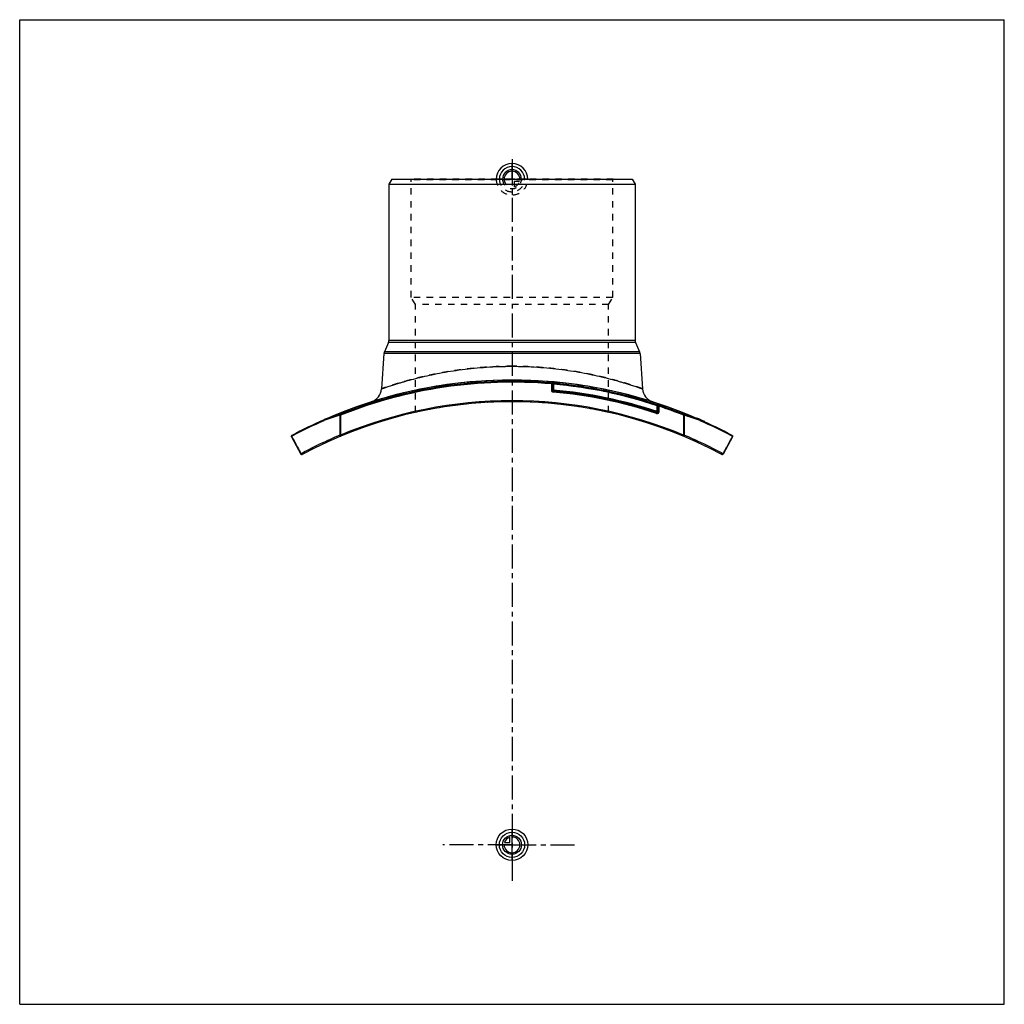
# Model space of a CAD drawing. Header units: millimetres. Extents: x 0 to 1000, y 0 to 1000.
import ezdxf

# ---------------------------------------------------------------- set-up
doc = ezdxf.new("R2010")
doc.units = ezdxf.units.MM
doc.header["$LTSCALE"] = 65.185185
doc.linetypes.add('CENTER', pattern=[0.6, 0.375, -0.075, 0.075, -0.075])
doc.linetypes.add('HIDDEN', pattern=[0.2, 0.1, -0.1])
doc.layers.get('0').update_dxf_attribs({"linetype": 'CONTINUOUS'})
for name, color, linetype in [('ACHSEN_S', 7, 'CONTINUOUS'), ('FASEN', 7, 'CONTINUOUS'), ('KOERPER', 7, 'CONTINUOUS'), ('KONST.EL_MIT_GEO', 7, 'CONTINUOUS'), ('KURVEN', 7, 'CONTINUOUS'), ('RUNDUNG', 7, 'CONTINUOUS'), ('SCHNITT', 7, 'CONTINUOUS')]:
    doc.layers.add(name, color=color, linetype=linetype)

msp = doc.modelspace()

# ---------------------------------------------------------------- linework, layer by layer
at = {"color": 7, "linetype": 'Continuous'}
for p, q in [((0, 0), (0, 1000)), ((0, 1000), (1000, 1000)), ((1000, 0), (1000, 1000)), ((0, 0), (1000, 0))]:
    msp.add_line(p, q, dxfattribs=at)
at = {"layer": 'ACHSEN_S', "color": 40, "linetype": 'CENTER'}
for p, q in [((500, 858.2), (500, 141.8)), ((500, 162), (429.8, 162)), ((500, 162), (565.8, 162)), ((500, 141.8), (500, 125.5))]:
    msp.add_line(p, q, dxfattribs=at)
at = {"layer": 'FASEN', "color": 7, "linetype": 'Continuous'}
for p, q in [((377.9, 838), (375, 833)), ((375, 833), (625, 833)), ((377.9, 838), (622.1, 838)), ((622.1, 838), (625, 833))]:
    msp.add_line(p, q, dxfattribs=at)
at = {"layer": 'KOERPER', "color": 7, "linetype": 'Continuous'}
for p, q in [((374.6, 672), (370.4, 662.8)), ((625.4, 672), (629.6, 662.8)), ((369.9, 661.1), (367.4, 625.1)), ((630.1, 661.1), (632.6, 625.1))]:
    msp.add_line(p, q, dxfattribs=at)
at = {"layer": 'KONST.EL_MIT_GEO', "color": 8, "linetype": 'HIDDEN'}
for p, q in [((397.7, 837.5), (397.2, 838)), ((602.8, 838), (397.2, 838)), ((397.7, 718), (397.7, 837.5)), ((602.3, 837.5), (397.7, 837.5)), ((602.3, 837.5), (602.8, 838)), ((602.3, 718), (602.3, 837.5)), ((402, 710.6), (397.7, 718)), ((602.3, 718), (397.7, 718)), ((402, 601.2), (402, 710.6)), ((598, 710.6), (402, 710.6)), ((598, 710.6), (602.3, 718)), ((598, 601.2), (598, 710.6)), ((688.1, 594.9), (688.2, 595.2)), ((688.3, 595.2), (688.1, 594.9)), ((688.2, 594.8), (688.4, 595.1)), ((688.6, 594.7), (688.7, 595)), ((688.9, 594.5), (689, 594.8)), ((689.1, 594.5), (689.2, 594.7)), ((689.1, 594.4), (689.3, 594.7)), ((689.3, 594.4), (689.1, 594.4)), ((689.3, 594.4), (689.4, 594.6)), ((689.5, 594.3), (689.6, 594.6)), ((689.5, 594.3), (689.7, 594.5)), ((689.7, 594.2), (689.9, 594.5)), ((689.8, 594.1), (690, 594.4)), ((690.7, 593.8), (690.8, 594)), ((690.8, 593.7), (690.9, 594)), ((690.9, 593.7), (691, 594)), ((691.2, 593.6), (691.3, 593.8)), ((691.6, 593.3), (691.7, 593.6)), ((691.8, 593.3), (691.9, 593.5)), ((691.9, 593.2), (692, 593.5)), ((692.4, 593), (692.6, 593.3)), ((692.6, 592.9), (692.7, 593.2)), ((692.6, 592.9), (692.8, 593.2)), ((693.9, 592.3), (694.1, 592.6)), ((694.4, 592.1), (694.5, 592.4)), ((694.5, 592.1), (694.6, 592.4)), ((694.5, 592.1), (694.6, 592.3)), ((694.7, 592), (694.8, 592.3)), ((694.8, 591.9), (695, 592.2)), ((695.2, 591.7), (695.3, 592)), ((695.2, 591.7), (695.3, 592)), ((695.3, 591.7), (695.4, 592))]:
    msp.add_line(p, q, dxfattribs=at)
at = {"layer": 'KONST.EL_MIT_GEO', "color": 7, "linetype": 'Continuous'}
for p, q in [((687.8, 595.4), (687.7, 595.1)), ((687.9, 595), (688, 595.3)), ((694.9, 591.9), (695, 592.2)), ((695.7, 591.5), (695.9, 591.8))]:
    msp.add_line(p, q, dxfattribs=at)
at = {"layer": 'KONST.EL_MIT_GEO', "color": 8, "linetype": 'HIDDEN'}
for radius, start, end in [(450, 77.4214, 102.5786), (472, 65.5, 66.5683)]:
    msp.add_arc((500, 162), radius, start, end, dxfattribs=at)
at = {"layer": 'KONST.EL_MIT_GEO', "color": 7, "linetype": 'Continuous'}
msp.add_arc((500, 162), 472.3, 65.5, 66.568, dxfattribs=at)
at = {"layer": 'KURVEN', "color": 40, "linetype": 'Continuous'}
for p, q in [((500, 838), (500, 853.9)), ((500, 146), (500, 178)), ((484, 162), (516, 162)), ((492.3, 164.2), (497.8, 164.2)), ((497.8, 164.2), (497.8, 169.7))]:
    msp.add_line(p, q, dxfattribs=at)
at = {"layer": 'KURVEN', "color": 8, "linetype": 'HIDDEN'}
for p, q in [((516, 838), (484, 838)), ((500, 838), (500, 822.1)), ((502.2, 835.8), (502.2, 830.3)), ((507.7, 835.8), (502.2, 835.8))]:
    msp.add_line(p, q, dxfattribs=at)
at = {"layer": 'KURVEN', "color": 40, "linetype": 'Continuous'}
for radius in [16, 12.8, 9.6]:
    msp.add_circle((500, 162), radius, dxfattribs=at)
for centre, radius, start, end in [((500, 838), 16, 0, 180), ((500, 838), 12.8, 0, 180), ((500, 838), 9.6, 0, 179.9999), ((500, 838), 8, 0, 179.9999), ((500, 162), 8, 180, 90), ((500, 162), 8, 105.962, 164.038)]:
    msp.add_arc(centre, radius, start, end, dxfattribs=at)
at = {"layer": 'KURVEN', "color": 8, "linetype": 'HIDDEN'}
for radius, start, end in [(16, 180, 360), (12.8, 180, 360), (9.6, 179.9999, 360), (8, 179.9999, 270), (8, 285.962, 344.038)]:
    msp.add_arc((500, 838), radius, start, end, dxfattribs=at)
at = {"layer": 'RUNDUNG', "color": 7, "linetype": 'Continuous'}
for p, q in [((375, 833), (375, 674.1)), ((625, 833), (625, 674.1)), ((625.4, 672), (374.6, 672)), ((625, 674.1), (375, 674.1)), ((630.1, 661.1), (369.9, 661.1)), ((629.6, 662.8), (370.4, 662.8)), ((539.9, 631.1), (540, 630.1)), ((540, 630.1), (540, 623.8)), ((540, 630.1), (541, 630.1)), ((541, 623.8), (541, 630.8)), ((542, 629.8), (542.1, 630.8)), ((542, 623.8), (540, 623.8)), ((541, 629.8), (542, 629.8)), ((541.8, 621.8), (542, 623.8)), ((542, 629.8), (542, 623.8)), ((646.9, 600.1), (647.5, 602)), ((647.8, 608.9), (647.5, 607.9)), ((647.5, 607.9), (648.5, 607.9)), ((647.5, 602), (647.5, 607.9)), ((649.5, 602), (647.5, 602)), ((648.5, 602), (648.5, 608.6)), ((649.5, 607.3), (648.5, 607.3)), ((649.5, 607.3), (649.2, 608.5)), ((649.2, 608.5), (649.2, 608.5)), ((649.2, 608.4), (649.2, 608.4)), ((649.5, 607.5), (649.4, 607.5)), ((649.5, 602), (649.5, 607.3)), ((309.2, 593.7), (309.2, 593.7)), ((325.3, 598.3), (325.3, 578)), ((325.9, 598.3), (325.3, 598.3)), ((325.5, 599.2), (325.9, 598.3)), ((325.9, 598.3), (325.9, 578)), ((674.5, 599.2), (674.1, 598.3)), ((674.7, 598.3), (674.1, 598.3)), ((674.1, 598.3), (674.1, 578)), ((674.7, 598.3), (674.7, 578)), ((690.8, 593.7), (690.8, 593.7)), ((276, 576.3), (285.5, 558.7)), ((276.1, 576.8), (276.3, 576.5)), ((325.9, 578), (325.3, 578)), ((326.3, 577.1), (325.9, 578)), ((674.1, 578), (673.7, 577.1)), ((674.7, 578), (674.1, 578)), ((724, 576.3), (714.5, 558.7)), ((723.9, 576.8), (723.7, 576.5))]:
    msp.add_line(p, q, dxfattribs=at)
for centre, radius, start, end in [((370, 674.1), 5, 335.556, 360), ((630, 674.1), 5, 180, 204.444), ((374.9, 660.8), 5, 155.556, 176), ((625.1, 660.8), 5, 4, 24.444), ((500, 162), 470.8, 85.1333, 111.7553), ((500, 162), 469.8, 85.1126, 111.7553), ((500, 162), 472, 91.1532, 107.6361), ((500, 162), 472, 72.3639, 88.8467), ((542, 629.8), 1, 84.8669, 180), ((500, 162), 470.7, 71.6979, 84.8669), ((352.5, 626.1), 15, 287.6622, 356), ((542, 623.8), 2, 180, 264.9991), ((542, 623.8), 1, 180, 264.8887), ((500, 154), 469.7, 71.7782, 84.8882), ((500, 154), 470.7, 71.7783, 84.8887), ((500, 162), 469.7, 71.698, 84.8668), ((500, 154), 471.7, 71.7783, 84.8887), ((647.5, 626.1), 15, 184, 252.3378), ((500, 162), 450, 61.7338, 118.2662), ((500, 162), 451, 67.2898, 112.7102), ((647.5, 602), 2, 251.7785, 360), ((647.5, 602), 1, 251.7783, 360), ((647.5, 607.9), 1, 0, 71.6979), ((500, 162), 470.8, 68.2447, 71.5254), ((500, 162), 469.8, 68.2447, 71.4442), ((499.7, 159.5), 473.4, 113.7648, 118.1858), ((500, 162), 472, 113.8406, 118.2716), ((532, -41.8), 672.7, 107.898, 109.3646), ((532, -37.6), 669.5, 107.9661, 109.4381), ((470.8, -29.2), 660.6, 70.552, 72.0437), ((470.9, -33.4), 663.8, 70.6255, 72.1118), ((500, 162), 472, 61.7284, 66.1594), ((500.3, 159.5), 473.4, 61.8142, 66.2352), ((276.9, 576.8), 1, 118.2716, 208.3932), ((499.9, 159.3), 453.7, 112.6412, 118.1802), ((500.5, 160.2), 452.7, 61.8142, 67.3652), ((723.1, 576.8), 1, 331.6068, 61.7284), ((286.4, 559.2), 1, 208.3932, 298.2662), ((713.6, 559.2), 1, 241.7338, 331.6068)]:
    msp.add_arc(centre, radius, start, end, dxfattribs=at)
at = {"layer": 'RUNDUNG', "color": 8, "linetype": 'HIDDEN'}
for centre, radius, start, end in [((500, 162), 472, 88.8467, 91.1532), ((500, 162), 470.8, 71.5254, 85.1333), ((500, 162), 469.8, 71.4442, 85.1126), ((529.1, -33.4), 663.8, 107.8882, 109.3745), ((529.2, -29.2), 660.7, 107.9563, 109.4498), ((500, 162), 472, 113.8344, 113.8406), ((468, -37.6), 669.5, 70.5601, 72.0338), ((468, -41.8), 672.7, 70.6354, 72.1019), ((500, 162), 472, 66.1594, 66.1656), ((500.3, 159.6), 473.4, 61.814, 66.2354), ((499.5, 160.2), 452.7, 112.6348, 118.1858), ((500.1, 159.3), 453.7, 61.8199, 67.3588)]:
    msp.add_arc(centre, radius, start, end, dxfattribs=at)
for points, knots in [([(500, 648), (491.4, 648), (478.5, 647.5), (461.6, 646.1), (449.4, 644.7), (437.8, 643.1), (426.7, 641.1), (416.4, 639), (406.8, 636.8), (398.1, 634.6), (391.5, 632.7), (386.7, 631.3), (383.4, 630.4), (380.5, 629.4), (377.8, 628.6), (375.4, 627.8), (373.4, 627.1), (371.6, 626.5), (370.3, 626.1), (369.4, 625.8), (368.9, 625.6), (368.5, 625.4), (368.1, 625.3), (367.8, 625.2), (367.7, 625.2), (367.6, 625.1), (367.5, 625.1), (367.5, 625.1), (367.4, 625.1), (367.4, 625.1), (367.4, 625.1)], [0, 0, 0, 0, 0.19159, 0.28516, 0.37609, 0.46358, 0.54688, 0.62526, 0.69804, 0.76453, 0.82406, 0.85101, 0.87596, 0.89885, 0.91958, 0.93808, 0.95428, 0.96811, 0.97952, 0.9843, 0.98845, 0.99197, 0.99486, 0.9971, 0.99799, 0.99871, 0.99928, 0.99968, 0.99992, 1, 1, 1, 1]), ([(632.6, 625.1), (632.6, 625.1), (632.6, 625.1), (632.6, 625.1), (632.6, 625.1), (632.5, 625.1), (632.5, 625.1), (632.4, 625.1), (632.3, 625.2), (632.2, 625.2), (632.1, 625.2), (631.9, 625.3), (631.5, 625.4), (631.1, 625.6), (630.6, 625.8), (629.9, 626), (629.3, 626.2), (628.2, 626.6), (626.6, 627.1), (624.6, 627.8), (622.2, 628.6), (619.5, 629.4), (616.6, 630.4), (613.3, 631.3), (608.5, 632.7), (601.9, 634.6), (593.2, 636.8), (583.6, 639), (573.3, 641.1), (562.2, 643.1), (550.6, 644.7), (538.4, 646.1), (521.5, 647.5), (508.6, 648), (500, 648)], [0, 0, 0, 0, 0.00002, 0.00008, 0.00018, 0.00032, 0.00072, 0.00129, 0.00201, 0.0029, 0.00394, 0.00514, 0.00803, 0.01155, 0.0157, 0.02048, 0.02588, 0.03189, 0.04572, 0.06192, 0.08042, 0.10116, 0.12404, 0.14899, 0.17594, 0.23547, 0.30196, 0.37474, 0.45312, 0.53642, 0.62391, 0.71484, 0.80841, 1, 1, 1, 1]), ([(309.2, 593.7), (309.1, 593.7), (309, 593.6), (308.9, 593.4), (308.9, 593.1), (308.9, 592.9), (308.9, 592.8)], [0, 0, 0, 0, 0.20813, 0.44223, 0.70812, 1, 1, 1, 1]), ([(309.2, 593.7), (309.2, 593.7), (309.2, 593.7), (309.2, 593.7), (309.3, 593.7)], [0, 0, 0, 0, 0.21109, 1, 1, 1, 1]), ([(690.7, 593.7), (690.7, 593.7), (690.8, 593.7), (690.8, 593.7), (690.8, 593.7)], [0, 0, 0, 0, 0.27119, 1, 1, 1, 1]), ([(690.8, 593.7), (690.9, 593.7), (691, 593.6), (691.1, 593.4), (691.1, 593.1), (691.1, 592.9), (691.1, 592.8)], [0, 0, 0, 0, 0.20813, 0.44224, 0.70815, 1, 1, 1, 1]), ([(276, 576.3), (276, 576.4), (276, 576.6), (276.1, 576.7), (276.1, 576.8)], [0, 0, 0, 0, 0.43977, 1, 1, 1, 1]), ([(276.4, 577.7), (276.4, 577.7), (276.2, 577.6), (276.1, 577.3), (276.1, 577), (276.1, 576.8)], [0, 0, 0, 0, 0.2268, 0.46641, 1, 1, 1, 1]), ([(276.1, 576.8), (276.9, 575.4), (280.1, 569.5), (283.3, 563.6), (285.7, 559.2)], [0, 0, 0, 0, 0.24716, 1, 1, 1, 1]), ([(723.9, 576.8), (723.1, 575.4), (719.9, 569.5), (716.7, 563.6), (714.3, 559.2)], [0, 0, 0, 0, 0.24716, 1, 1, 1, 1]), ([(723.6, 577.7), (723.6, 577.7), (723.8, 577.6), (723.9, 577.3), (723.9, 577), (723.9, 576.8)], [0, 0, 0, 0, 0.2268, 0.46641, 1, 1, 1, 1])]:
    msp.add_open_spline(points, degree=3, knots=knots, dxfattribs=at)
at = {"layer": 'RUNDUNG', "color": 7, "linetype": 'Continuous'}
for points, knots in [([(367.4, 625.1), (367.4, 625.1), (367.4, 625.1), (367.4, 625.1), (367.4, 625.1), (367.5, 625.1), (367.5, 625.1), (367.6, 625.1), (367.7, 625.2), (367.8, 625.2), (367.9, 625.2), (368.1, 625.3), (368.5, 625.4), (368.9, 625.6), (369.4, 625.8), (370.1, 626), (370.7, 626.2), (371.8, 626.6), (373.4, 627.1), (375.4, 627.8), (377.8, 628.6), (380.5, 629.4), (383.4, 630.4), (386.7, 631.3), (391.5, 632.7), (398.1, 634.6), (406.8, 636.8), (416.4, 639), (426.7, 641.1), (437.8, 643.1), (449.4, 644.7), (461.6, 646.1), (478.5, 647.5), (491.4, 648), (500, 648)], [0, 0, 0, 0, 0.00002, 0.00008, 0.00018, 0.00032, 0.00072, 0.00129, 0.00201, 0.0029, 0.00394, 0.00514, 0.00803, 0.01155, 0.0157, 0.02048, 0.02588, 0.03189, 0.04572, 0.06192, 0.08042, 0.10116, 0.12404, 0.14899, 0.17594, 0.23547, 0.30196, 0.37474, 0.45312, 0.53642, 0.62391, 0.71484, 0.80841, 1, 1, 1, 1]), ([(500, 648), (508.6, 648), (521.5, 647.5), (538.4, 646.1), (550.6, 644.7), (562.2, 643.1), (573.3, 641.1), (583.6, 639), (593.2, 636.8), (601.9, 634.6), (608.5, 632.7), (613.3, 631.3), (616.6, 630.4), (619.5, 629.4), (622.2, 628.6), (624.6, 627.8), (626.6, 627.1), (628.4, 626.5), (629.7, 626.1), (630.6, 625.8), (631.1, 625.6), (631.5, 625.4), (631.9, 625.3), (632.2, 625.2), (632.3, 625.2), (632.4, 625.1), (632.5, 625.1), (632.5, 625.1), (632.6, 625.1), (632.6, 625.1), (632.6, 625.1)], [0, 0, 0, 0, 0.19159, 0.28516, 0.37609, 0.46358, 0.54688, 0.62526, 0.69804, 0.76453, 0.82406, 0.85101, 0.87596, 0.89885, 0.91958, 0.93808, 0.95428, 0.96811, 0.97952, 0.9843, 0.98845, 0.99197, 0.99486, 0.9971, 0.99799, 0.99871, 0.99928, 0.99968, 0.99992, 1, 1, 1, 1]), ([(539.9, 631.1), (540.1, 631), (540.2, 631), (540.5, 631), (540.7, 630.9), (540.8, 630.9), (540.9, 630.9), (541, 630.9), (541, 630.8), (541, 630.8)], [0, 0, 0, 0, 0.34144, 0.5045, 0.65538, 0.78768, 0.89403, 0.96657, 1, 1, 1, 1]), ([(648.5, 608.6), (648.5, 608.6), (648.6, 608.6), (648.7, 608.6), (648.9, 608.6), (649.1, 608.5), (649.2, 608.5)], [0, 0, 0, 0, 0.0808, 0.28834, 0.60477, 1, 1, 1, 1]), ([(308.9, 592.8), (308.9, 592.9), (308.9, 593.1), (308.9, 593.4), (309, 593.6), (309.2, 593.7), (309.2, 593.7)], [0, 0, 0, 0, 0.29591, 0.56195, 0.7933, 1, 1, 1, 1]), ([(309.2, 593.7), (309.2, 593.7), (309, 593.6), (308.9, 593.4), (308.9, 593.1), (308.9, 592.9), (308.9, 592.8)], [0, 0, 0, 0, 0.20872, 0.4437, 0.70956, 1, 1, 1, 1]), ([(325.5, 599.2), (325.5, 599.2), (325.3, 599.1), (325.3, 598.9), (325.2, 598.6), (325.2, 598.4), (325.3, 598.3)], [0, 0, 0, 0, 0.19899, 0.43127, 0.70135, 1, 1, 1, 1]), ([(674.5, 599.2), (674.5, 599.2), (674.7, 599.1), (674.7, 598.9), (674.8, 598.6), (674.8, 598.4), (674.7, 598.3)], [0, 0, 0, 0, 0.19899, 0.43127, 0.70135, 1, 1, 1, 1]), ([(691.1, 592.8), (691.1, 592.9), (691.1, 593.1), (691.1, 593.4), (691, 593.6), (690.8, 593.7), (690.8, 593.7)], [0, 0, 0, 0, 0.29037, 0.55621, 0.79121, 1, 1, 1, 1]), ([(691.1, 592.8), (691.1, 592.9), (691.1, 593.1), (691.1, 593.4), (691, 593.6), (690.8, 593.7), (690.8, 593.7)], [0, 0, 0, 0, 0.2959, 0.56195, 0.79331, 1, 1, 1, 1]), ([(276.1, 576.8), (276.1, 576.7), (276, 576.6), (276, 576.4), (276, 576.3)], [0, 0, 0, 0, 0.56023, 1, 1, 1, 1]), ([(276.1, 576.8), (276.1, 577), (276.1, 577.3), (276.2, 577.6), (276.4, 577.7), (276.4, 577.7)], [0, 0, 0, 0, 0.53359, 0.7732, 1, 1, 1, 1]), ([(276.3, 576.5), (277.1, 575.1), (280.2, 569.3), (283.3, 563.6), (285.7, 559.2)], [0, 0, 0, 0, 0.24723, 1, 1, 1, 1]), ([(325.3, 578), (325.3, 578), (325.3, 577.8), (325.5, 577.6), (325.6, 577.3), (325.8, 577.2), (326, 577.1), (326.2, 577.1), (326.3, 577.1)], [0, 0, 0, 0, 0.14951, 0.29937, 0.5802, 0.70428, 0.81464, 1, 1, 1, 1]), ([(673.7, 577.1), (673.8, 577.1), (674, 577.1), (674.3, 577.3), (674.6, 577.6), (674.7, 577.9), (674.7, 578)], [0, 0, 0, 0, 0.18576, 0.41926, 0.70068, 1, 1, 1, 1]), ([(723.7, 576.5), (722.9, 575.1), (719.8, 569.3), (716.7, 563.6), (714.3, 559.2)], [0, 0, 0, 0, 0.24723, 1, 1, 1, 1]), ([(723.6, 577.7), (723.6, 577.7), (723.8, 577.6), (723.9, 577.3), (723.9, 577), (723.9, 576.8)], [0, 0, 0, 0, 0.2268, 0.46641, 1, 1, 1, 1]), ([(724, 576.3), (724, 576.4), (724, 576.6), (723.9, 576.7), (723.9, 576.8)], [0, 0, 0, 0, 0.43977, 1, 1, 1, 1]), ([(285.7, 559.2), (285.6, 559.1), (285.5, 559), (285.5, 558.8), (285.5, 558.7)], [0, 0, 0, 0, 0.57453, 1, 1, 1, 1]), ([(286.9, 558.3), (286.8, 558.3), (286.5, 558.2), (286.1, 558.4), (285.8, 558.8), (285.7, 559.1), (285.7, 559.2)], [0, 0, 0, 0, 0.20808, 0.44843, 0.72063, 1, 1, 1, 1]), ([(714.3, 559.2), (714.3, 559.1), (714.3, 559), (714.1, 558.7), (713.9, 558.4), (713.5, 558.2), (713.2, 558.3), (713.1, 558.3)], [0, 0, 0, 0, 0.13906, 0.28017, 0.55206, 0.79212, 1, 1, 1, 1]), ([(714.5, 558.7), (714.5, 558.8), (714.5, 559), (714.4, 559.1), (714.3, 559.2)], [0, 0, 0, 0, 0.42547, 1, 1, 1, 1])]:
    msp.add_open_spline(points, degree=3, knots=knots, dxfattribs=at)
at = {"layer": 'SCHNITT', "color": 8, "linetype": 'HIDDEN'}
for p, q in [((490.5, 633.9), (490.5, 632)), ((509.5, 632), (490.5, 632)), ((492.6, 633.9), (492.7, 633.9)), ((492.7, 633.9), (492.7, 633.9)), ((507.3, 633.9), (507.3, 633.9)), ((507.3, 633.9), (507.4, 633.9)), ((509.5, 633.9), (509.5, 632))]:
    msp.add_line(p, q, dxfattribs=at)
at = {"layer": 'SCHNITT', "color": 7, "linetype": 'Continuous'}
for centre, radius, start, end in [((500, 162), 472, 90.8898, 113.8406), ((492.6, 633.3), 0.671, 84.7887, 90.8593), ((500, 162), 472, 89.1184, 90.8798), ((500, 162), 472, 66.1594, 89.1102), ((507.4, 633.3), 0.671, 89.1407, 95.2113)]:
    msp.add_arc(centre, radius, start, end, dxfattribs=at)
at = {"layer": 'SCHNITT', "color": 8, "linetype": 'HIDDEN'}
for centre, radius, start, end in [((495.6, 666.1), 32.3, 264.9676, 265.1117), ((495.4, 664.6), 30.8, 264.8232, 264.9676), ((500, 162), 472, 90.8798, 90.8898), ((500, 774), 140.3, 269.6381, 270.0005), ((500, 774.6), 140.9, 270, 270.1419), ((504.4, 666.6), 32.8, 274.83, 275.0015), ((504.5, 664.7), 30.9, 275.0015, 275.1767), ((500, 162), 472, 89.1102, 89.1184)]:
    msp.add_arc(centre, radius, start, end, dxfattribs=at)
at = {"layer": 'SCHNITT', "color": 7, "linetype": 'Continuous'}
for points, knots in [([(500, 633.7), (498.6, 633.7), (496.7, 633.7), (494.3, 633.8), (493.2, 633.9), (492.7, 633.9)], [0, 0, 0, 0, 0.55266, 0.79546, 1, 1, 1, 1]), ([(507.3, 633.9), (506.8, 633.9), (505.7, 633.8), (503.3, 633.7), (501.4, 633.7), (500, 633.7)], [0, 0, 0, 0, 0.20455, 0.44736, 1, 1, 1, 1])]:
    msp.add_open_spline(points, degree=3, knots=knots, dxfattribs=at)
at = {"layer": 'SCHNITT', "color": 8, "linetype": 'HIDDEN'}
for points, knots in [([(492.8, 633.9), (493.8, 633.8), (495.9, 633.7), (498, 633.7), (499.1, 633.7)], [0, 0, 0, 0, 0.4506, 1, 1, 1, 1]), ([(500.3, 633.7), (501.6, 633.7), (503.9, 633.7), (506.1, 633.8), (507.1, 633.9)], [0, 0, 0, 0, 0.54885, 1, 1, 1, 1])]:
    msp.add_open_spline(points, degree=3, knots=knots, dxfattribs=at)

doc.saveas('drawing.dxf')
